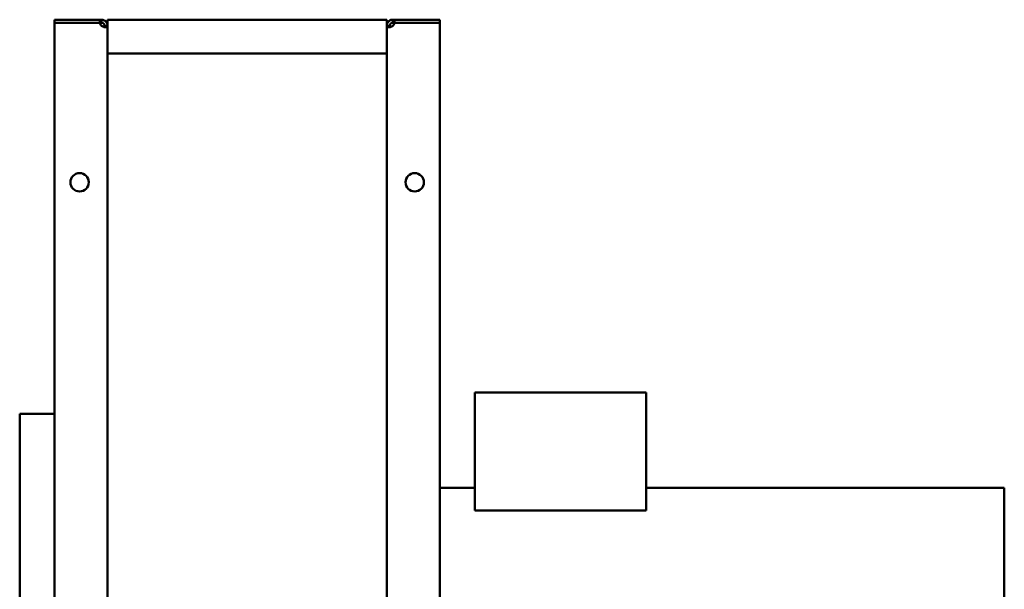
# Model space of a CAD drawing. Header units: millimetres. Extents: x 1066 to 1559, y 643 to 1214.
# Tile 2 of 2: x 1066 to 1559, y 928 to 1214. Entities that reach past the tile are written whole.
import ezdxf

# ---------------------------------------------------------------- set-up
doc = ezdxf.new("R2010")
doc.units = ezdxf.units.MM
doc.header["$LTSCALE"] = 6.25
doc.layers.add('Widoczne (ISO)', color=7, linetype='Continuous', lineweight=50)

msp = doc.modelspace()

# ---------------------------------------------------------------- linework, layer by layer
at = {"layer": 'Widoczne (ISO)'}
for p, q in [((1105.96, 1213.62), (1083.25, 1213.62)), ((1083.25, 1212.12), (1083.25, 1213.62)), ((1083.25, 1212.12), (1105.96, 1212.12)), ((1105.96, 1212.02), (1083.25, 1212.02)), ((1083.25, 644.23), (1083.25, 1212.02)), ((1105.96, 1213.62), (1106.75, 1213.62)), ((1105.96, 1212.12), (1105.96, 1213.62)), ((1106.75, 1212.12), (1105.96, 1212.12)), ((1106.75, 1213.62), (1106.75, 1212.75)), ((1106.75, 1212.75), (1106.75, 1212.12)), ((1108.25, 1210.49), (1108.25, 1210.62)), ((1108.25, 1210.62), (1108.87, 1210.62)), ((1108.87, 1210.49), (1108.25, 1210.49)), ((1108.87, 1210.62), (1109.75, 1210.62)), ((1109.75, 1210.49), (1108.87, 1210.49)), ((1109.75, 1213.62), (1109.75, 1210.62)), ((1249.75, 1213.62), (1109.75, 1213.62)), ((1109.75, 1210.62), (1109.75, 1210.49)), ((1109.75, 1210.49), (1109.75, 645.76)), ((1249.75, 1210.62), (1249.75, 1213.62)), ((1249.75, 1210.49), (1249.75, 1210.62)), ((1249.75, 1210.62), (1250.63, 1210.62)), ((1249.75, 645.76), (1249.75, 1210.49)), ((1250.63, 1210.49), (1249.75, 1210.49)), ((1250.63, 1210.62), (1251.25, 1210.62)), ((1251.25, 1210.49), (1250.63, 1210.49)), ((1251.25, 1210.62), (1251.25, 1210.49)), ((1252.75, 1213.62), (1253.54, 1213.62)), ((1252.75, 1212.75), (1252.75, 1213.62)), ((1252.75, 1212.12), (1252.75, 1212.75)), ((1253.54, 1212.12), (1252.75, 1212.12)), ((1276.25, 1213.62), (1253.54, 1213.62)), ((1253.54, 1213.62), (1253.54, 1212.12)), ((1276.25, 1212.12), (1253.54, 1212.12)), ((1276.25, 1212.02), (1253.54, 1212.02)), ((1276.25, 1212.12), (1276.25, 1213.62)), ((1276.25, 1212.02), (1276.25, 644.23)), ((1249.75, 1196.62), (1109.75, 1196.62)), ((1293.89, 1026.83), (1293.89, 967.57)), ((1293.89, 1026.83), (1379.74, 1026.83)), ((1379.74, 1026.83), (1379.74, 967.57)), ((1065.75, 768.15), (1065.75, 1016.12)), ((1083.25, 1016.12), (1065.75, 1016.12)), ((1293.89, 978.93), (1276.25, 978.93)), ((1559.25, 978.93), (1379.74, 978.93)), ((1559.25, 978.93), (1559.25, 805.32)), ((1293.89, 967.57), (1379.74, 967.57))]:
    msp.add_line(p, q, dxfattribs=at)
for centre in [(1095.75, 1132.12), (1263.75, 1132.12)]:
    msp.add_circle(centre, 4.6, dxfattribs=at)
for centre, start, end in [((1108.45, 1212.32), 186.8104, 227.2669), ((1251.05, 1212.32), 312.7331, 353.1896)]:
    msp.add_arc(centre, 2.5, start, end, dxfattribs=at)
for points, knots in [([(1106.75, 1213.62), (1106.92, 1213.62), (1107.16, 1213.61), (1107.69, 1213.49), (1107.92, 1213.4), (1108.43, 1213.13), (1108.7, 1212.93), (1109.16, 1212.45), (1109.34, 1212.17), (1109.57, 1211.67), (1109.64, 1211.46), (1109.73, 1211.03), (1109.75, 1210.83), (1109.75, 1210.62)], [-0.519596, -0.519596, -0.519596, -0.519596, -0.422419, -0.422419, -0.3440019, -0.3440019, -0.2435758, -0.2435758, -0.1431007, -0.1431007, -0.0728206, -0.0728206, 0, 0, 0, 0]), ([(1108.25, 1210.62), (1108.25, 1210.67), (1108.25, 1210.71), (1108.24, 1210.8), (1108.24, 1210.84), (1108.21, 1210.96), (1108.19, 1211.05), (1108.13, 1211.21), (1108.11, 1211.27), (1108.02, 1211.43), (1107.95, 1211.53), (1107.79, 1211.72), (1107.69, 1211.8), (1107.49, 1211.94), (1107.38, 1211.99), (1107.22, 1212.05), (1107.18, 1212.06), (1107.07, 1212.09), (1107, 1212.1), (1106.91, 1212.12), (1106.88, 1212.12), (1106.81, 1212.12), (1106.78, 1212.12), (1106.75, 1212.12)], [0, 0, 0, 0, 0.0200647, 0.0200647, 0.0392144, 0.0392144, 0.0683087, 0.0683087, 0.0842739, 0.0842739, 0.1127938, 0.1127938, 0.1408772, 0.1408772, 0.1711622, 0.1711622, 0.183544, 0.183544, 0.2033308, 0.2033308, 0.2141941, 0.2141941, 0.2254495, 0.2254495, 0.2254495, 0.2254495]), ([(1109.75, 1210.49), (1109.75, 1210.37), (1109.74, 1210.24), (1109.61, 1210.03), (1109.52, 1209.96), (1109.25, 1209.84), (1109.05, 1209.82), (1108.57, 1209.83), (1108.3, 1209.87), (1107.8, 1209.99), (1107.58, 1210.06), (1107.16, 1210.24), (1106.95, 1210.35), (1106.75, 1210.49)], [0, 0, 0, 0, 0.0618346, 0.0618346, 0.1117322, 0.1117322, 0.1756342, 0.1756342, 0.2395675, 0.2395675, 0.2842873, 0.2842873, 0.3306237, 0.3306237, 0.3306237, 0.3306237]), ([(1108.09, 1209.92), (1108.12, 1209.94), (1108.14, 1209.97), (1108.17, 1210.03), (1108.19, 1210.06), (1108.22, 1210.14), (1108.23, 1210.2), (1108.24, 1210.3), (1108.25, 1210.33), (1108.25, 1210.41), (1108.25, 1210.45), (1108.25, 1210.49)], [-0.09076928, -0.09076928, -0.09076928, -0.09076928, -0.07202298, -0.07202298, -0.05559608, -0.05559608, -0.02934488, -0.02934488, -0.01493261, -0.01493261, 0, 0, 0, 0]), ([(1249.75, 1210.62), (1249.75, 1210.8), (1249.76, 1211.03), (1249.89, 1211.56), (1249.98, 1211.79), (1250.25, 1212.31), (1250.45, 1212.58), (1250.93, 1213.03), (1251.2, 1213.22), (1251.7, 1213.45), (1251.92, 1213.51), (1252.34, 1213.61), (1252.55, 1213.62), (1252.75, 1213.62)], [0, 0, 0, 0, 0.0618346, 0.0618346, 0.1117322, 0.1117322, 0.1756342, 0.1756342, 0.2395675, 0.2395675, 0.2842873, 0.2842873, 0.3306237, 0.3306237, 0.3306237, 0.3306237]), ([(1252.75, 1210.49), (1252.58, 1210.37), (1252.34, 1210.24), (1251.81, 1210.03), (1251.58, 1209.96), (1251.07, 1209.84), (1250.8, 1209.82), (1250.34, 1209.83), (1250.16, 1209.87), (1249.93, 1209.99), (1249.86, 1210.06), (1249.77, 1210.24), (1249.75, 1210.35), (1249.75, 1210.49)], [-0.519596, -0.519596, -0.519596, -0.519596, -0.422419, -0.422419, -0.3440019, -0.3440019, -0.2435758, -0.2435758, -0.1431007, -0.1431007, -0.0728206, -0.0728206, 0, 0, 0, 0]), ([(1252.75, 1212.12), (1252.71, 1212.12), (1252.67, 1212.12), (1252.58, 1212.12), (1252.53, 1212.11), (1252.42, 1212.09), (1252.33, 1212.07), (1252.17, 1212.01), (1252.11, 1211.98), (1251.95, 1211.9), (1251.84, 1211.83), (1251.66, 1211.66), (1251.58, 1211.57), (1251.44, 1211.36), (1251.38, 1211.25), (1251.33, 1211.1), (1251.31, 1211.06), (1251.28, 1210.95), (1251.27, 1210.88), (1251.26, 1210.78), (1251.25, 1210.75), (1251.25, 1210.69), (1251.25, 1210.66), (1251.25, 1210.62)], [-0.299104, -0.299104, -0.299104, -0.299104, -0.2724841, -0.2724841, -0.2470782, -0.2470782, -0.2084788, -0.2084788, -0.1872978, -0.1872978, -0.1494604, -0.1494604, -0.1122022, -0.1122022, -0.072023, -0.072023, -0.0555961, -0.0555961, -0.0293449, -0.0293449, -0.0149326, -0.0149326, 0, 0, 0, 0]), ([(1251.25, 1210.49), (1251.25, 1210.43), (1251.25, 1210.38), (1251.26, 1210.28), (1251.26, 1210.24), (1251.29, 1210.13), (1251.31, 1210.06), (1251.36, 1209.97), (1251.38, 1209.94), (1251.41, 1209.92)], [0, 0, 0, 0, 0.02006472, 0.02006472, 0.03921439, 0.03921439, 0.06830871, 0.06830871, 0.08159063, 0.08159063, 0.08159063, 0.08159063])]:
    msp.add_open_spline(points, degree=3, knots=knots, dxfattribs=at)

doc.saveas('drawing.dxf')
